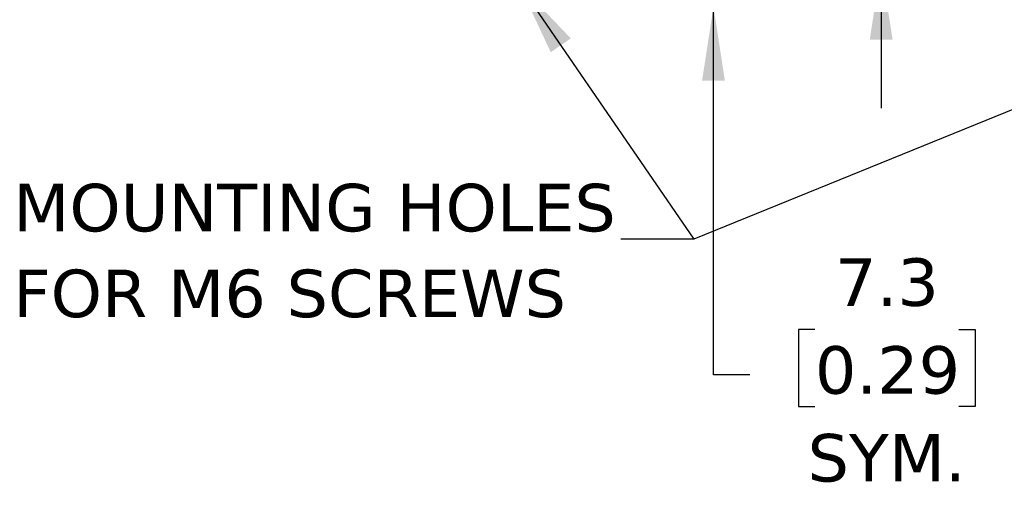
# Model space of a CAD drawing. Header units: millimetres. Extents: x 19 to 819, y 19 to 629.
# Tile 53 of 70: x 535 to 666, y 319 to 382. Entities that reach past the tile are written whole.
import ezdxf

# ---------------------------------------------------------------- set-up
doc = ezdxf.new("R2010")
doc.units = ezdxf.units.MM
doc.header["$LTSCALE"] = 3
doc.linetypes.add('SLD-Solid', pattern=[0])
doc.layers.add('DIMENSIONS', color=140, linetype='SLD-Solid', lineweight=25)
doc.layers.add('TEXT', color=140, linetype='SLD-Solid', lineweight=25)
doc.styles.add('SLDTEXTSTYLE0', font='VERDANA.TTF')
doc.styles.get("Standard").update_dxf_attribs({"font": 'VERDANA.TTF'})
doc.dimstyles.new('SLDDIMSTYLE3', dxfattribs={"dimtxt": 0.18, "dimasz": 9.906, "dimexe": 0, "dimexo": 0.0625, "dimgap": 0, "dimtad": 0, "dimtih": 1, "dimtoh": 1, "dimdec": 0, "dimrnd": 1e-09, "dimzin": 0, "dimdsep": 46, "dimtxsty": 'Standard', "dimsah": 1, "dimcen": 0.09, "dimadec": 0, "dimazin": 0, "dimtfac": 9.906, "dimtdec": 0, "dimtofl": 0, "dimtmove": 0, "dimatfit": 3, "dimfxl": 0, "dimfrac": 2, "dimtolj": 1, "dimtzin": 0, "dimarcsym": 0})
doc.dimstyles.new('SLDDIMSTYLE5', dxfattribs={"dimtxt": 6.474023, "dimasz": 9.906, "dimexe": 0, "dimexo": 0.0625, "dimgap": 1.618506, "dimtad": 0, "dimtih": 1, "dimtoh": 1, "dimlfac": 1.333333, "dimrnd": 1e-09, "dimzin": 4, "dimdsep": 46, "dimtxsty": 'SLDTEXTSTYLE0', "dimsah": 1, "dimcen": 0.09, "dimadec": 0, "dimazin": 1, "dimtfac": 1, "dimtmove": 0, "dimatfit": 0, "dimfxl": 0, "dimfrac": 2, "dimtolj": 1, "dimtzin": 12, "dimarcsym": 0})
doc.dimstyles.new('SLDDIMSTYLE7', dxfattribs={"dimtxt": 6.474023, "dimasz": 9.906, "dimexe": 0, "dimexo": 0.0625, "dimgap": 1.618506, "dimtad": 0, "dimtih": 1, "dimtoh": 1, "dimlfac": 1.333333, "dimrnd": 1e-09, "dimzin": 12, "dimdsep": 46, "dimtxsty": 'SLDTEXTSTYLE0', "dimsah": 1, "dimcen": 0.09, "dimadec": 0, "dimazin": 3, "dimtfac": 1, "dimtmove": 0, "dimatfit": 0, "dimfxl": 0, "dimfrac": 2, "dimtolj": 1, "dimtzin": 12, "dimarcsym": 0})

# ---------------------------------------------------------------- blocks, each defined once
blk = doc.blocks.new('_D_16')
at = {"layer": 'DIMENSIONS'}
for p, q in [((627.58, 389.59), (627.58, 408.64)), ((613.46, 389.59), (637.1, 389.59)), ((609.08, 384.11), (637.1, 384.11)), ((627.58, 334.89), (627.58, 384.11)), ((641.12, 340.94), (638.95, 340.94)), ((638.95, 340.94), (638.95, 330.65)), ((660.36, 340.94), (662.54, 340.94)), ((662.54, 340.94), (662.54, 330.65)), ((632.43, 334.89), (627.58, 334.89)), ((638.95, 330.65), (641.12, 330.65)), ((662.54, 330.65), (660.36, 330.65))]:
    blk.add_line(p, q, dxfattribs=at)
for points in [[(627.58, 389.59), (629.1, 399.49), (626.05, 399.49)], [(627.58, 384.11), (626.05, 374.21), (629.1, 374.21)]]:
    blk.add_solid(points, dxfattribs=at)
at = {"layer": 'DIMENSIONS', "char_height": 6.35, "attachment_point": 1, "style": 'SLDTEXTSTYLE0'}
for s, insert in [('7.3', (643.82, 350.46)), ('0.29', (641.12, 338.72)), ('SYM.', (640.14, 326.98))]:
    blk.add_mtext(s, dxfattribs=dict(at, insert=insert))
blk = doc.blocks.new('_D_17')
at = {"layer": 'DIMENSIONS'}
for p, q in [((649.97, 412.09), (649.97, 431.14)), ((613.46, 412.09), (659.49, 412.09)), ((640.35, 401.64), (638.17, 401.64)), ((638.17, 401.64), (638.17, 391.36)), ((659.59, 401.64), (661.76, 401.64)), ((661.76, 401.64), (661.76, 391.36)), ((638.17, 391.36), (640.35, 391.36)), ((661.76, 391.36), (659.59, 391.36)), ((613.46, 389.59), (659.49, 389.59)), ((649.97, 389.59), (649.97, 370.54))]:
    blk.add_line(p, q, dxfattribs=at)
for points in [[(649.97, 412.09), (651.49, 421.99), (648.44, 421.99)], [(649.97, 389.59), (648.44, 379.68), (651.49, 379.68)]]:
    blk.add_solid(points, dxfattribs=at)
at = {"layer": 'DIMENSIONS', "char_height": 6.35, "attachment_point": 1, "style": 'SLDTEXTSTYLE0'}
for s, insert in [('30.0', (640.35, 411.16)), ('1.18', (640.35, 399.42))]:
    blk.add_mtext(s, dxfattribs=dict(at, insert=insert))
blk = doc.blocks.new('SW_NOTE_0_8')
at = {"layer": 'TEXT', "color": 0, "char_height": 6.35, "attachment_point": 1, "style": 'SLDTEXTSTYLE0'}
for s, insert in [('MOUNTING HOLES', (-81.15, 7.4)), ('FOR M6 SCREWS', (-81.15, -4.07))]:
    blk.add_mtext(s, dxfattribs=dict(at, insert=insert))
blk = doc.blocks.new('SW_NOTE_0_9')
at = {"layer": 'TEXT', "color": 0, "char_height": 6.35, "attachment_point": 1, "style": 'SLDTEXTSTYLE0'}
for s, insert in [('MOUNTING HOLES', (-81.15, 7.4)), ('FOR M6 SCREWS', (-81.15, -4.07))]:
    blk.add_mtext(s, dxfattribs=dict(at, insert=insert))

msp = doc.modelspace()

# ---------------------------------------------------------------- block references
at = {"layer": 'TEXT'}
for name in ['SW_NOTE_0_8', 'SW_NOTE_0_9']:
    msp.add_blockref(name, (615.2051, 353.0202), dxfattribs=at)

# ---------------------------------------------------------------- dimensions: what is measured, and where the dimension line sits
at = {"layer": 'DIMENSIONS'}
dim = msp.add_linear_dim(base=(649.9675, 412.0864), p1=(609.6494, 389.5864), p2=(609.6494, 412.0864), angle=90, dimstyle='SLDDIMSTYLE5', dxfattribs=at)
dim.commit()
dim.dimension.update_dxf_attribs({"geometry": '_D_17', "text_midpoint": (649.9675, 401.6444), "dimtype": 160})
dim = msp.add_linear_dim(base=(627.5756, 384.1114), p1=(609.6494, 389.5864), p2=(605.2694, 384.1114), angle=90, text='<>\\PSYM.', dimstyle='SLDDIMSTYLE7', dxfattribs=at)
dim.commit()
dim.dimension.update_dxf_attribs({"geometry": '_D_16', "text_midpoint": (627.5756, 334.8853), "dimtype": 160})

# ---------------------------------------------------------------- leaders
at = {"layer": 'TEXT'}
for points in [[(601.589, 387.1114), (624.9415, 353.0202), (615.2051, 353.0202)], [(685.6729, 377.7108), (624.9408, 353.0202), (615.2051, 353.0202)]]:
    msp.add_leader(points, dimstyle='SLDDIMSTYLE3', dxfattribs=at)

doc.saveas('drawing.dxf')
